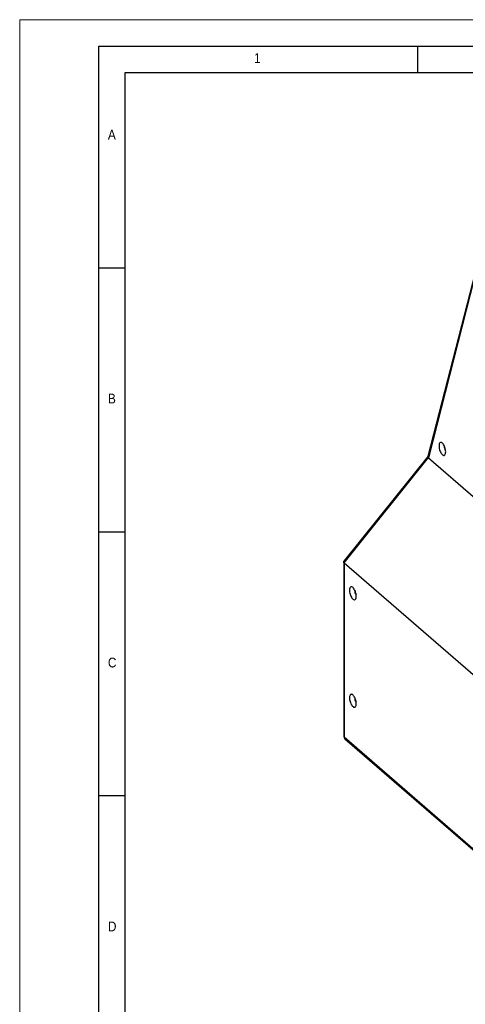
# Model space of a CAD drawing. Header units: millimetres. Extents: x 0 to 8410, y 0 to 5940.
# Tile 7 of 19: x 0 to 845, y 4075 to 5940. Entities that reach past the tile are written whole.
import ezdxf

# ---------------------------------------------------------------- set-up
doc = ezdxf.new("R2010")
doc.units = ezdxf.units.MM
doc.header["$LTSCALE"] = 10
doc.layers.add('FORMAT', color=7, linetype='Continuous')
doc.styles.add('SLDTEXTSTYLE1', font='GOTHIC.TTF', dxfattribs={"width": 0.913})

msp = doc.modelspace()

# ---------------------------------------------------------------- linework, layer by layer
at = {"color": 7, "linetype": 'Continuous', "lineweight": 18}
for p, q in [((0.000042, 0.000099), (0.000042, 5940.000099)), ((0.000042, 5940.000099), (8410.000042, 5940.000099))]:
    msp.add_line(p, q, dxfattribs=at)
at = {"color": 7, "linetype": 'Continuous', "lineweight": 25}
for p, q in [((869.199921, 5483.478368), (774.016414, 5112.953225)), ((870.041139, 5481.051293), (774.763054, 5110.158041)), ((774.141725, 5113.441084), (614.661525, 4914.025859)), ((774.295753, 5110.796586), (614.779286, 4911.335998)), ((774.763054, 5110.158041), (1229.00582, 4716.772266)), ((614.253922, 4912.872662), (614.253922, 4582.763423)), ((615.104672, 4910.95123), (1154.854652, 4443.514036)), ((615.104672, 4910.95123), (615.104672, 4581.175914)), ((615.104672, 4581.175914), (1154.854652, 4113.73872)), ((616.446925, 4577.963278), (1156.196905, 4110.526083))]:
    msp.add_line(p, q, dxfattribs=at)
at = {"color": 7, "linetype": 'Continuous', "lineweight": 25, "flags": 128}
for points in [[(807.589433, 5121.435157), (807.498104, 5123.373004), (807.226709, 5125.413315), (806.783072, 5127.497386), (806.179962, 5129.565275), (805.434726, 5131.557464), (804.568789, 5133.416682), (803.607083, 5135.089387), (802.577249, 5136.527483), (801.50894, 5137.689649), (800.432868, 5138.542372), (799.380011, 5139.061144), (798.38065, 5139.231048), (797.463513, 5139.047233), (796.655021, 5138.514949), (795.978404, 5137.64949), (795.453138, 5136.4758), (795.094333, 5135.027612), (794.912315, 5133.346622), (794.912315, 5131.481106), (795.094333, 5129.484852), (795.453138, 5127.415196), (795.978404, 5125.331718), (796.655021, 5123.294324), (797.463513, 5121.361691), (798.38065, 5119.589347), (799.380011, 5118.028307), (800.432868, 5116.723479), (801.50894, 5115.712389), (802.577249, 5115.02419), (803.607083, 5114.678561), (804.568789, 5114.685542), (805.434726, 5115.044915), (806.179962, 5115.746316), (806.783072, 5116.769588), (807.226709, 5118.085256), (807.498104, 5119.655497), (807.589433, 5121.435157)], [(637.979668, 4847.839647), (637.888324, 4849.777507), (637.61693, 4851.817818), (637.173307, 4853.901902), (636.570183, 4855.969778), (635.824946, 4857.961967), (634.959009, 4859.821159), (633.997288, 4861.493877), (632.967469, 4862.931986), (631.899175, 4864.094114), (630.823103, 4864.946836), (629.770246, 4865.465634), (628.770855, 4865.635564), (627.853748, 4865.451723), (627.045241, 4864.919426), (626.368639, 4864.05398), (625.843373, 4862.88029), (625.484553, 4861.432115), (625.30255, 4859.751086), (625.30255, 4857.885596), (625.484553, 4855.889329), (625.843373, 4853.81966), (626.368639, 4851.736183), (627.045241, 4849.698827), (627.853748, 4847.766155), (628.770855, 4845.993837), (629.770246, 4844.432772), (630.823103, 4843.127969), (631.899175, 4842.116879), (632.967469, 4841.428667), (633.997288, 4841.083077), (634.959009, 4841.090045), (635.824946, 4841.449392), (636.570183, 4842.150793), (637.173307, 4843.174052), (637.61693, 4844.489733), (637.888324, 4846.059975), (637.979668, 4847.839647)], [(637.979668, 4644.323665), (637.888324, 4646.261531), (637.61693, 4648.301855), (637.173307, 4650.38592), (636.570183, 4652.453808), (635.824946, 4654.445997), (634.959009, 4656.305196), (633.997288, 4657.97792), (632.967469, 4659.416023), (631.899175, 4660.578144), (630.823103, 4661.430873), (629.770246, 4661.949658), (628.770855, 4662.119601), (627.853748, 4661.935753), (627.045241, 4661.403463), (626.368639, 4660.53801), (625.843373, 4659.364314), (625.484553, 4657.916139), (625.30255, 4656.23511), (625.30255, 4654.369633), (625.484553, 4652.373366), (625.843373, 4650.303703), (626.368639, 4648.22022), (627.045241, 4646.182851), (627.853748, 4644.250192), (628.770855, 4642.477868), (629.770246, 4640.916815), (630.823103, 4639.611993), (631.899175, 4638.600916), (632.967469, 4637.912697), (633.997288, 4637.567101), (634.959009, 4637.57407), (635.824946, 4637.933423), (636.570183, 4638.634823), (637.173307, 4639.65807), (637.61693, 4640.973764), (637.888324, 4642.544012), (637.979668, 4644.323665)]]:
    msp.add_lwpolyline(points, dxfattribs=at)
at = {"color": 7, "linetype": 'Continuous', "lineweight": 25}
for centre, radius, start, end in [((814.794853, 5130.847526), 10.048824, 169.322015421, 222.882212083), ((645.185064, 4857.252006), 10.048819, 169.321876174, 222.882260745), ((645.185061, 4653.736036), 10.048817, 169.32186901, 222.882267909), ((620.603941, 4582.763428), 6.35, 180, 229.106605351)]:
    msp.add_arc(centre, radius, start, end, dxfattribs=at)
at = {"color": 8, "linetype": 'Continuous', "lineweight": 25}
for centre, radius, start, end in [((616.363565, 4582.872272), 2.112449, 182.953628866, 233.42033502), ((619.232506, 4581.013822), 4.131015, 177.751259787, 227.599473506)]:
    msp.add_arc(centre, radius, start, end, dxfattribs=at)
at = {"color": 7, "linetype": 'Continuous', "lineweight": 25}
for centre, major_axis, ratio, start_param, end_param in [((779.952688, 5110.540163), (5.763461, -2.877186), 0.5990366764, 3.2695505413, 3.7792593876), ((782.263899, 5119.537118), (7.442661, 9.4272), 0.3718003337, 2.9528384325, 3.1246931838), ((620.603941, 4922.063748), (5.173062, 11.32332), 0.3252272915, 2.9325654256, 3.0465298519)]:
    msp.add_ellipse(centre, major_axis=major_axis, ratio=ratio, start_param=start_param, end_param=end_param, dxfattribs=at)
msp.add_open_spline([(614.779286, 4911.335998), (614.573772, 4911.754965), (614.162649, 4912.593094), (614.221962, 4913.507421), (614.615381, 4913.88047), (614.718599, 4913.978344)], degree=3, knots=[0, 0, 0, 0, 0.424392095, 0.8489826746, 1, 1, 1, 1], dxfattribs=at)
at = {"layer": 'FORMAT'}
for p, q in [((150.000042, 5890.000099), (8360.000042, 5890.000099)), ((150.000042, 50.000099), (150.000042, 5890.000099)), ((755, 5840.000099), (755, 5890.000099)), ((200.000042, 100.000099), (200.000042, 5840.000099)), ((200.000042, 5840.000099), (8310.000042, 5840.000099)), ((150.000042, 5470.000099), (200.000042, 5470.000099)), ((150.000042, 4970.000099), (200.000042, 4970.000099)), ((150.000042, 4470.000099), (200.000042, 4470.000099))]:
    msp.add_line(p, q, dxfattribs=at)

# ---------------------------------------------------------------- texts
at = {"layer": 'FORMAT', "char_height": 18.520833, "attachment_point": 1, "style": 'SLDTEXTSTYLE1'}
for s, insert in [('1', (444.270833, 5876.463176)), ('A', (167.204839, 5731.463106)), ('B', (167.204839, 5231.463106)), ('C', (167.204839, 4731.463106)), ('D', (167.204839, 4231.463106))]:
    msp.add_mtext(s, dxfattribs=dict(at, insert=insert))

doc.saveas('drawing.dxf')
